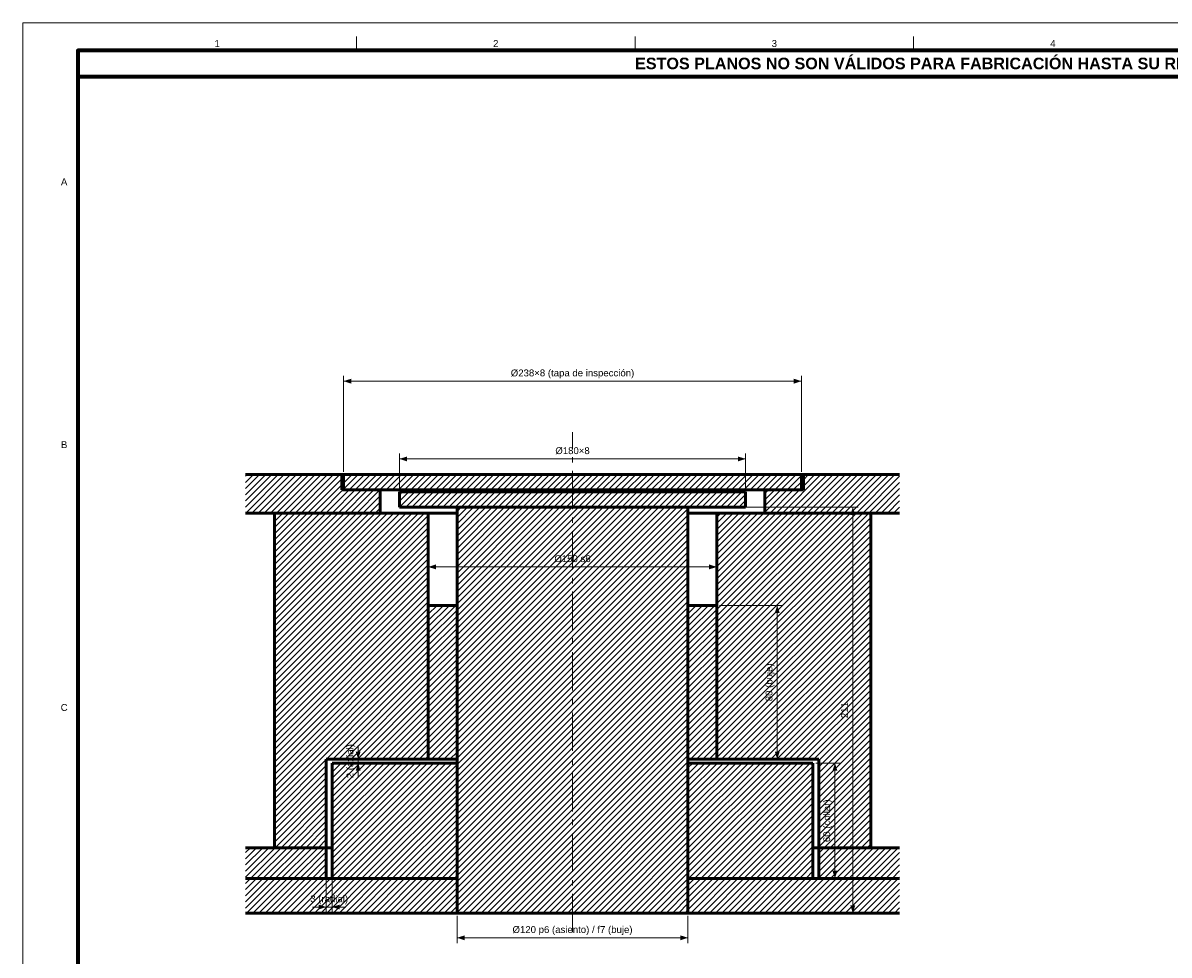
# Model space of a CAD drawing. Header units: millimetres. Extents: x 0 to 841, y 0 to 594.
# Tile 2 of 4: x 0 to 417, y 255 to 594. Entities that reach past the tile are written whole.
import ezdxf
from ezdxf.enums import TextEntityAlignment as Align

# ---------------------------------------------------------------- set-up
doc = ezdxf.new("R2010")
doc.units = ezdxf.units.MM
doc.linetypes.add('EJE', pattern=[22, 14, -3, 2, -3])
for name, color, linetype, lineweight in [('ACH', 7, 'CONTINUOUS', 13), ('COTA', 7, 'CONTINUOUS', 18), ('EJE', 7, 'EJE', 18), ('FINA', 7, 'CONTINUOUS', 18), ('MARCO', 7, 'CONTINUOUS', 70), ('TXT', 7, 'CONTINUOUS', 25), ('VIS', 7, 'CONTINUOUS', 50)]:
    doc.layers.add(name, color=color, linetype=linetype, lineweight=lineweight)
doc.styles.add('STD', font='LiberationSans-Regular.ttf')
doc.styles.add('STDB', font='LiberationSans-Bold.ttf')

msp = doc.modelspace()

# ---------------------------------------------------------------- hatches: boundary and pattern name
at = {"layer": 'ACH'}
h = msp.add_hatch(dxfattribs=at)
h.set_pattern_fill('ANSI31', scale=0.5)
h.paths.add_polyline_path([(116, 429.6), (116, 424), (130, 424), (130, 415.6), (81, 415.6), (81, 429.6)])
h = msp.add_hatch(dxfattribs=at)
h.set_pattern_fill('ANSI31', scale=0.5)
h.paths.add_polyline_path([(283.3, 424), (116.7, 424), (116.7, 429.6), (283.3, 429.6)])
h = msp.add_hatch(dxfattribs=at)
h.set_pattern_fill('ANSI31', scale=0.5)
h.paths.add_polyline_path([(270, 415.6), (270, 424), (284, 424), (284, 429.6), (319, 429.6), (319, 415.6)])
h = msp.add_hatch(dxfattribs=at)
h.set_pattern_fill('ANSI31', scale=0.5)
h.paths.add_polyline_path([(263, 417.7), (137, 417.7), (137, 423.3), (263, 423.3)])
h = msp.add_hatch(dxfattribs=at)
h.set_pattern_fill('ANSI31', scale=0.5)
h.paths.add_polyline_path([(242, 270), (158, 270), (158, 417.7), (242, 417.7)])
h = msp.add_hatch(dxfattribs=at)
h.set_pattern_fill('ANSI31', scale=0.5)
h.paths.add_polyline_path([(91.5, 415.6), (147.5, 415.6), (147.5, 326), (110.4, 326), (110.4, 293.8), (91.5, 293.8)])
h = msp.add_hatch(dxfattribs=at)
h.set_pattern_fill('ANSI31', scale=0.5)
h.paths.add_polyline_path([(308.5, 293.8), (289.6, 293.8), (289.6, 326), (252.5, 326), (252.5, 415.6), (308.5, 415.6)])
h = msp.add_hatch(dxfattribs=at)
h.set_pattern_fill('ANSI31', scale=0.5)
h.paths.add_polyline_path([(147.5, 382), (158, 382), (158, 326), (147.5, 326)])
h = msp.add_hatch(dxfattribs=at)
h.set_pattern_fill('ANSI31', scale=0.5)
h.paths.add_polyline_path([(252.5, 326), (242, 326), (242, 382), (252.5, 382)])
h = msp.add_hatch(dxfattribs=at)
h.set_pattern_fill('ANSI31', scale=0.5)
h.paths.add_polyline_path([(112.5, 324.6), (158, 324.6), (158, 282.6), (112.5, 282.6)])
h = msp.add_hatch(dxfattribs=at)
h.set_pattern_fill('ANSI31', scale=0.5)
h.paths.add_polyline_path([(287.5, 282.6), (242, 282.6), (242, 324.6), (287.5, 324.6)])
h = msp.add_hatch(dxfattribs=at)
h.set_pattern_fill('ANSI31', scale=0.5)
h.paths.add_polyline_path([(110.4, 293.8), (110.4, 282.6), (81, 282.6), (81, 293.8)])
h = msp.add_hatch(dxfattribs=at)
h.set_pattern_fill('ANSI31', scale=0.5)
h.paths.add_polyline_path([(289.6, 282.6), (289.6, 293.8), (319, 293.8), (319, 282.6)])
h = msp.add_hatch(dxfattribs=at)
h.set_pattern_fill('ANSI31', scale=0.5)
h.paths.add_polyline_path([(81, 270), (81, 282.6), (158, 282.6), (158, 270)])
h = msp.add_hatch(dxfattribs=at)
h.set_pattern_fill('ANSI31', scale=0.5)
h.paths.add_polyline_path([(242, 270), (242, 282.6), (319, 282.6), (319, 270)])

# ---------------------------------------------------------------- linework, layer by layer
at = {"layer": 'COTA'}
for p, q in [((116.7, 430.6), (116.7, 465.6)), ((116.7, 463.6), (283.3, 463.6)), ((283.3, 430.6), (283.3, 465.6)), ((137, 424.3), (137, 437.3)), ((137, 435.3), (263, 435.3)), ((263, 424.3), (263, 437.3)), ((243, 417.7), (304, 417.7)), ((302, 270), (302, 417.7)), ((147.5, 383), (147.5, 398)), ((252.5, 383), (252.5, 398)), ((147.5, 396), (252.5, 396)), ((253.5, 382), (276.5, 382)), ((274.5, 326), (274.5, 382)), ((122, 326), (122, 331)), ((129, 326), (120, 326)), ((122, 324.6), (122, 326)), ((253.5, 326), (276.5, 326)), ((129, 324.6), (120, 324.6)), ((122, 324.6), (122, 319.6)), ((288.5, 324.6), (297.5, 324.6)), ((295.5, 282.6), (295.5, 324.6)), ((110.4, 287.2), (110.4, 270.2)), ((112.5, 287.2), (112.5, 270.2)), ((288.5, 282.6), (297.5, 282.6)), ((110.4, 272.2), (105.4, 272.2)), ((112.5, 272.2), (110.4, 272.2)), ((112.5, 272.2), (117.5, 272.2)), ((158, 269), (158, 259)), ((242, 269), (242, 259)), ((243, 270), (304, 270)), ((158, 261), (242, 261))]:
    msp.add_line(p, q, dxfattribs=at)
for points in [[(116.7, 463.6), (119.5, 462.7), (119.5, 464.5)], [(283.3, 463.6), (280.5, 464.5), (280.5, 462.7)], [(137, 435.3), (139.8, 434.4), (139.8, 436.2)], [(263, 435.3), (260.2, 436.2), (260.2, 434.4)], [(302, 417.7), (301.1, 414.9), (302.9, 414.9)], [(147.5, 396), (150.3, 395.1), (150.3, 396.9)], [(252.5, 396), (249.7, 396.9), (249.7, 395.1)], [(274.5, 382), (273.6, 379.2), (275.4, 379.2)], [(122, 326), (122.9, 328.8), (121.1, 328.8)], [(274.5, 326), (275.4, 328.8), (273.6, 328.8)], [(122, 324.6), (121.1, 321.8), (122.9, 321.8)], [(295.5, 324.6), (294.6, 321.8), (296.4, 321.8)], [(295.5, 282.6), (296.4, 285.4), (294.6, 285.4)], [(110.4, 272.2), (107.6, 273.1), (107.6, 271.3)], [(112.5, 272.2), (115.3, 271.3), (115.3, 273.1)], [(302, 270), (302.9, 272.8), (301.1, 272.8)], [(158, 261), (160.8, 260.1), (160.8, 261.9)], [(242, 261), (239.2, 261.9), (239.2, 260.1)]]:
    msp.add_solid(points, dxfattribs=at)
at = {"layer": 'EJE'}
msp.add_line((200, 263), (200, 445), dxfattribs=at)
at = {"layer": 'FINA'}
for p, q in [((121.375, 584), (121.375, 589)), ((222.75, 584), (222.75, 589)), ((324.125, 584), (324.125, 589))]:
    msp.add_line(p, q, dxfattribs=at)
msp.add_lwpolyline([(0, 0), (841, 0), (841, 594), (0, 594)], close=True, dxfattribs=at)
at = {"layer": 'MARCO'}
for points in [[(20, 10), (831, 10), (831, 584), (20, 584)], [(20, 574.5), (831, 574.5), (831, 584), (20, 584)]]:
    msp.add_lwpolyline(points, close=True, dxfattribs=at)
at = {"layer": 'VIS'}
for points in [[(116, 429.6), (81, 429.6)], [(116, 429.6), (116, 424)], [(116, 429.6), (116.1167, 429.6), (116.2333, 429.6), (116.35, 429.6), (116.4667, 429.6), (116.5833, 429.6), (116.7, 429.6)], [(116.7, 429.6), (116.7, 424)], [(283.3, 429.6), (116.7, 429.6)], [(283.3, 429.6), (283.4167, 429.6), (283.5333, 429.6), (283.65, 429.6), (283.7667, 429.6), (283.8833, 429.6), (284, 429.6)], [(283.3, 424), (283.3, 429.6)], [(319, 429.6), (284, 429.6)], [(284, 424), (284, 429.6)], [(130, 424), (116, 424)], [(283.3, 424), (116.7, 424)], [(130, 424), (130, 415.6)], [(137, 423.3), (137, 417.7)], [(263, 423.3), (137, 423.3)], [(263, 417.7), (263, 423.3)], [(284, 424), (270, 424)], [(270, 415.6), (270, 424)], [(263, 417.7), (137, 417.7)], [(158, 417.7), (158, 270)], [(242, 417.7), (158, 417.7)], [(242, 270), (242, 417.7)], [(130, 415.6), (81, 415.6)], [(91.5, 415.6), (91.5, 293.8)], [(147.5, 415.6), (91.5, 415.6)], [(147.5, 415.6), (147.5, 326)], [(158, 415.6), (157.5625, 415.6), (157.125, 415.6), (156.6875, 415.6), (156.25, 415.6), (155.8125, 415.6), (155.375, 415.6), (154.9375, 415.6), (154.5, 415.6), (154.0625, 415.6), (153.625, 415.6), (153.1875, 415.6), (152.75, 415.6), (152.3125, 415.6), (151.875, 415.6), (151.4375, 415.6), (151, 415.6), (150.5625, 415.6), (150.125, 415.6), (149.6875, 415.6), (149.25, 415.6), (148.8125, 415.6), (148.375, 415.6), (147.9375, 415.6), (147.5, 415.6)], [(252.5, 415.6), (252.08, 415.6), (251.66, 415.6), (251.24, 415.6), (250.82, 415.6), (250.4, 415.6), (249.98, 415.6), (249.56, 415.6), (249.14, 415.6), (248.72, 415.6), (248.3, 415.6), (247.88, 415.6), (247.46, 415.6), (247.04, 415.6), (246.62, 415.6), (246.2, 415.6), (245.78, 415.6), (245.36, 415.6), (244.94, 415.6), (244.52, 415.6), (244.1, 415.6), (243.68, 415.6), (243.26, 415.6), (242.84, 415.6), (242.42, 415.6), (242, 415.6)], [(308.5, 415.6), (252.5, 415.6)], [(252.5, 326), (252.5, 415.6)], [(319, 415.6), (270, 415.6)], [(308.5, 293.8), (308.5, 415.6)], [(147.5, 382), (147.5, 326)], [(158, 382), (147.5, 382)], [(158, 382), (158, 326)], [(252.5, 382), (242, 382)], [(242, 326), (242, 382)], [(252.5, 326), (252.5, 382)], [(110.4, 326), (110.4, 293.8)], [(147.5, 326), (110.4, 326)], [(158, 326), (147.5, 326)], [(252.5, 326), (242, 326)], [(289.6, 326), (252.5, 326)], [(289.6, 293.8), (289.6, 326)], [(112.5, 324.6), (112.5, 282.6)], [(158, 324.6), (112.5, 324.6)], [(158, 324.6), (158, 282.6)], [(287.5, 324.6), (242, 324.6)], [(242, 282.6), (242, 324.6)], [(287.5, 282.6), (287.5, 324.6)], [(110.4, 293.8), (81, 293.8)], [(110.4, 293.8), (91.5, 293.8)], [(110.4, 293.8), (110.75, 293.8), (111.1, 293.8), (111.45, 293.8), (111.8, 293.8), (112.15, 293.8), (112.5, 293.8)], [(110.4, 293.8), (110.4, 282.6)], [(112.5, 293.8), (112.15, 293.8), (111.8, 293.8), (111.45, 293.8), (111.1, 293.8), (110.75, 293.8), (110.4, 293.8)], [(287.5, 293.8), (287.85, 293.8), (288.2, 293.8), (288.55, 293.8), (288.9, 293.8), (289.25, 293.8), (289.6, 293.8)], [(289.6, 293.8), (289.25, 293.8), (288.9, 293.8), (288.55, 293.8), (288.2, 293.8), (287.85, 293.8), (287.5, 293.8)], [(308.5, 293.8), (289.6, 293.8)], [(319, 293.8), (289.6, 293.8)], [(289.6, 282.6), (289.6, 293.8)], [(158, 282.6), (81, 282.6)], [(110.4, 282.6), (81, 282.6)], [(158, 282.6), (112.5, 282.6)], [(158, 282.6), (158, 270)], [(319, 282.6), (242, 282.6)], [(242, 270), (242, 282.6)], [(287.5, 282.6), (242, 282.6)], [(319, 282.6), (289.6, 282.6)], [(158, 270), (81, 270)], [(242, 270), (158, 270)], [(319, 270), (242, 270)]]:
    msp.add_lwpolyline(points, dxfattribs=at)

# ---------------------------------------------------------------- texts
at = {"layer": 'TXT'}
for s, height, style, p in [('1', 2.5, 'STD', (70.6875, 586.5)), ('2', 2.5, 'STD', (172.0625, 586.5)), ('3', 2.5, 'STD', (273.4375, 586.5)), ('4', 2.5, 'STD', (374.8125, 586.5)), ('ESTOS PLANOS NO SON VÁLIDOS PARA FABRICACIÓN HASTA SU REVISIÓN Y APROBACIÓN POR UN INGENIERO CALCULISTA HABILITADO.', 4.2, 'STDB', (425.5, 579.25)), ('A', 2.5, 'STD', (15, 536.1667)), ('B', 2.5, 'STD', (15, 440.5)), ('C', 2.5, 'STD', (15, 344.8333))]:
    msp.add_text(s, height=height, dxfattribs=dict(at, style=style)).set_placement(p, align=Align.MIDDLE_CENTER)
at = {"layer": 'TXT', "style": 'STD'}
for s, p in [('Ø238×8 (tapa de inspección)', (200, 464.6)), ('Ø180×8', (200, 436.3)), ('Ø150 s6', (200, 397)), ('Ø120 p6 (asiento) / f7 (buje)', (200, 262))]:
    msp.add_text(s, height=2.5, dxfattribs=at).set_placement(p, align=Align.BOTTOM_CENTER)
for s, rotation, p in [('80 (buje)', 90, (273.5, 354)), ('211', 90, (301, 343.85)), ('2 (axial)', 90, (121, 325.3)), ('60 (collar)', 90, (294.5, 303.6)), ('3 (radial)', 360, (111.45, 273.2))]:
    msp.add_text(s, height=2.5, rotation=rotation, dxfattribs=at).set_placement(p, align=Align.BOTTOM_CENTER)

doc.saveas('drawing.dxf')
